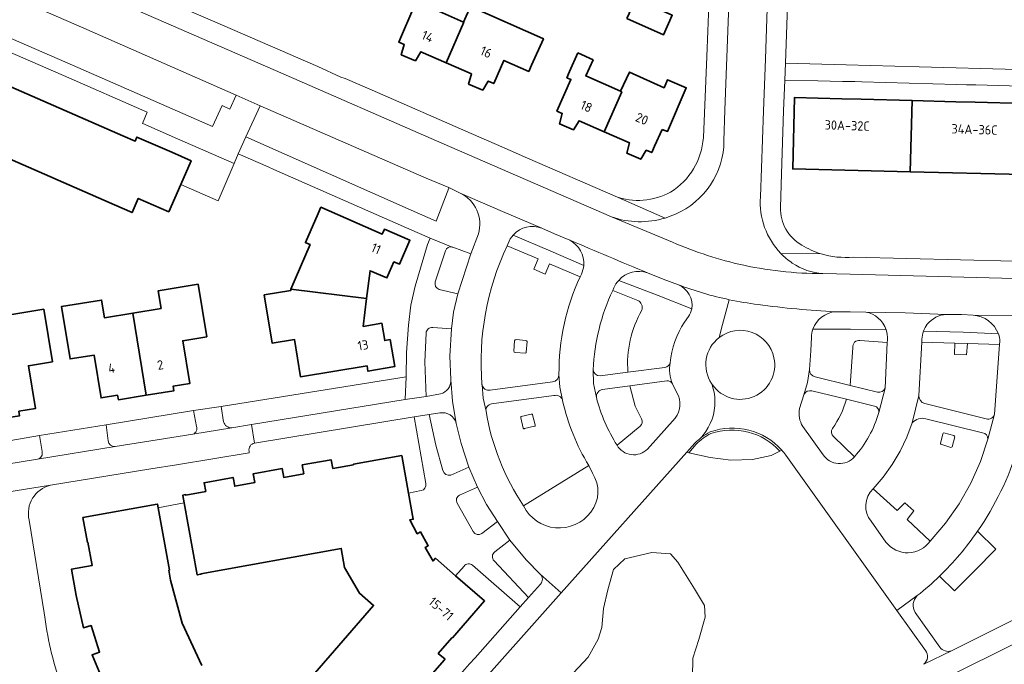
# Model space of a CAD drawing. Extents: x 152761 to 155748, y 459947 to 462743.
# Tile 105 of 256: x 154471 to 154614, y 460947 to 461040. Entities that reach past the tile are written whole.
import ezdxf
from ezdxf.enums import TextEntityAlignment as Align

# ---------------------------------------------------------------- set-up
doc = ezdxf.new("R2010")
doc.units = 0
doc.header["$LTSCALE"] = 0.75
for name, color, linetype, lineweight in [('B-RO-GR-BEPLANTING_CULTUUR_BOSPLANTSOEN-GV', 251, 'CONTINUOUS', 18), ('B-RO-GR-BEPLANTING_CULTUUR_HEESTERS-GV', 251, 'CONTINUOUS', 18), ('B-RO-GR-GROENVOORZIENING-GV', 251, 'CONTINUOUS', 18), ('B-RO-GR-HAAG-GV', 251, 'CONTINUOUS', 13), ('B-RO-GR-STRUIK-GV', 251, 'CONTINUOUS', 13), ('B-RO-IE-TERREINAFSCHEIDING_KUNSTMATIG_HEKWERK-G', 251, 'IE-TERREINAFSCHEIDING-KUNSTMATIG', 18), ('B-RO-IE-TERREINAFSCHEIDING_KUNSTMATIG_MUUR-G', 251, 'IE-TERREINAFSCHEIDING-KUNSTMATIG-DICHT', 18), ('B-RO-OG-BEBOUWING-GV', 6, 'CONTINUOUS', 35), ('B-RO-OG-BEBOUWING-T18', 1, 'CONTINUOUS', 18), ('B-RO-OG-TERREIN_CULTUURSCHEIDING-GV', 251, 'CONTINUOUS', 18), ('B-RO-VH-VERHARDING_ASFALT-GV', 251, 'CONTINUOUS', 18), ('B-RO-VH-VERHARDING_BETONSTRAATSTEEN-GV', 251, 'CONTINUOUS', 18), ('B-RO-VH-VERHARDING_TEGEL-GV', 251, 'CONTINUOUS', 18)]:
    doc.layers.add(name, color=color, linetype=linetype, lineweight=lineweight)
doc.styles.add('NLCS-ISO-M200-T18', font='NLCS-ISO.ttf', dxfattribs={"height": 0.36})
doc.linetypes.add('IE-TERREINAFSCHEIDING-KUNSTMATIG', pattern='A,4,[82,NLCS.SHX,S=0.75,R=90,X=0,Y=0],4,-2', length=10)
doc.linetypes.add('IE-TERREINAFSCHEIDING-KUNSTMATIG-DICHT', pattern='A,8,-1,[82,NLCS.SHX,S=0.75,R=90,X=0,Y=0],-1', length=10)

msp = doc.modelspace()

# ---------------------------------------------------------------- linework, layer by layer
at = {"layer": 'B-RO-GR-BEPLANTING_CULTUUR_BOSPLANTSOEN-GV', "flags": 128}
msp.add_lwpolyline([(154568.515, 460945.237), (154568.568, 460947.989), (154569.415, 460950.687), (154570.368, 460953.915), (154570.262, 460955.609), (154568.833, 460957.99), (154566.398, 460961.853), (154565.339, 460963.07), (154562.639, 460963.282), (154558.721, 460962.382), (154557.08, 460960.795), (154556.286, 460957.884), (154555.651, 460955.185), (154555.386, 460952.434), (154554.857, 460950.74), (154553.427, 460948.094), (154551.31, 460945.872)], dxfattribs=at)
at = {"layer": 'B-RO-GR-BEPLANTING_CULTUUR_HEESTERS-GV', "flags": 128}
for points in [[(154502.49, 461029.498), (154480.407, 461039.185), (154457.343, 461049.249), (154453.172, 461051.103), (154453.148, 461051.032), (154450.991, 461045.925), (154454.75, 461044.313), (154478.015, 461034.19), (154499.051, 461024.961), (154500.449, 461027.993), (154501.553, 461027.48)], [(154505.939, 461027.983), (154503.854, 461023.464), (154527.788, 461012.871), (154531.397, 461011.27), (154533.237, 461016.055), (154533.231, 461016.128), (154529.986, 461017.5)]]:
    msp.add_lwpolyline(points, close=True, dxfattribs=at)
for points in [[(154532.789, 461006.965), (154531.285, 461002.468)], [(154531.856, 461001.37), (154534.545, 461000.722), (154536.441, 461006.525), (154533.842, 461007.473)], [(154529.954, 460995.055), (154529.801, 460990.89), (154529.962, 460985.875), (154532.025, 460986.261)], [(154533.543, 460988.298), (154533.542, 460988.312), (154533.393, 460991.722), (154533.64, 460995.656), (154530.915, 460995.839)], [(154531.948, 460983.487), (154530.398, 460983.283), (154531.357, 460978.825), (154532.391, 460975.158)], [(154533.547, 460974.468), (154536.128, 460975.645), (154535.018, 460979.043), (154534.332, 460981.959)], [(154569.068, 460978.968), (154567.998, 460977.726), (154571.066, 460977.02), (154574.092, 460976.624), (154577.193, 460976.748), (154579.898, 460977.318), (154581.166, 460977.946)], [(154538.021, 460966.005), (154540.299, 460967.746), (154538.689, 460970.237), (154537.419, 460972.736), (154534.808, 460971.569)], [(154534.474, 460970.428), (154536.763, 460966.307)], [(154546.478, 460960.125), (154544.424, 460962.226), (154542.089, 460965.064), (154539.885, 460963.368)], [(154539.789, 460962.087), (154544.803, 460956.778)], [(154544.803, 460956.778), (154546.531, 460958.702)]]:
    msp.add_lwpolyline(points, dxfattribs=at)
at = {"layer": 'B-RO-GR-BEPLANTING_CULTUUR_HEESTERS-GV'}
for points in [[(154533.716, 461007.516, 0.4112578), (154532.789, 461006.965)], [(154533.842, 461007.473, 0.0403951), (154533.716, 461007.516)], [(154531.285, 461002.468, 0.4127262), (154531.856, 461001.37)], [(154530.915, 460995.839, 0.4223636), (154529.954, 460995.055)], [(154532.025, 460986.261, 0.3704131), (154533.543, 460988.298)], [(154534.332, 460981.959, 0.3957737), (154531.948, 460983.487)], [(154581.166, 460977.946, 0.2984168), (154571.183, 460980.515)], [(154571.183, 460980.515, 0.0732019), (154569.068, 460978.968)], [(154532.391, 460975.158, 0.3931197), (154533.547, 460974.468)], [(154534.808, 460971.569, 0.4660853), (154534.474, 460970.428)], [(154536.763, 460966.307, 0.4038242), (154538.021, 460966.005)], [(154539.885, 460963.368, 0.4465339), (154539.789, 460962.087)], [(154546.531, 460958.702, 0.4068721), (154546.478, 460960.125)]]:
    msp.add_lwpolyline(points, format="xyb", dxfattribs=at)
at = {"layer": 'B-RO-GR-GROENVOORZIENING-GV'}
for points in [[(154542.585, 461009.251, 0.0960509), (154541.832, 461008.035)], [(154552.43, 461003.574, 0.0938108), (154552.773, 461004.842)], [(154557.834, 461002.674, 0.0833051), (154557.131, 461001.586)], [(154560.598, 460999.774, -0.3893865), (154561.176, 460998.377)], [(154561.176, 460998.377, 0.1506495), (154559.175, 460989.37)], [(154567.947, 460997.43, 0.0910837), (154568.432, 460998.56)], [(154565.279, 460990.741, -0.1256347), (154567.365, 460996.625)], [(154585.946, 460995.618, 0.0792121), (154585.751, 460994.468)], [(154596.751, 460994.085, 0.1018097), (154596.537, 460995.539)], [(154601.95, 460995.323, 0.0852893), (154601.73, 460994.15)], [(154613.001, 460993.825, 0.0930141), (154612.8, 460994.931)], [(154542.987, 460994.113, 0.4042567), (154542.761, 460993.946)], [(154544.576, 460993.836, 0.300389), (154544.414, 460993.98)], [(154591.735, 460992.946, -0.4980664), (154592.751, 460993.998)], [(154542.681, 460992.414, 0.4295156), (154542.834, 460992.262)], [(154544.345, 460992.146, 0.3849774), (154544.464, 460992.31)], [(154564.539, 460990.055, 0.2678699), (154565.279, 460990.741)], [(154585.453, 460989.782, 0.4081168), (154586.268, 460988.732)], [(154565.637, 460987.701, 0.2486934), (154564.805, 460988.152)], [(154566.034, 460982.753, 0.3049953), (154566.276, 460986.399)], [(154585.78, 460986.668, 0.3607018), (154584.665, 460986.184)], [(154588.765, 460981.234, 0.0858057), (154590.811, 460985.473)], [(154584.015, 460984.135, 0.1962885), (154584.487, 460981.517)], [(154543.738, 460982.965, 0.6798454), (154543.691, 460982.787)], [(154545.373, 460983.199, 0.4144945), (154545.165, 460983.309)], [(154561.129, 460982.628, -0.3538609), (154560.927, 460981.577)], [(154544.016, 460981.296, 0.6881563), (154544.198, 460981.239)], [(154545.628, 460981.577, 0.5693498), (154545.743, 460981.769)], [(154571.087, 460980.741, 0.0461019), (154569.811, 460979.954)], [(154581.44, 460978.082, 0.3064576), (154571.087, 460980.741)], [(154571.183, 460980.515, -0.2984168), (154581.166, 460977.946)], [(154588.92, 460980.078, -0.3883852), (154588.765, 460981.234)], [(154604.909, 460980.597, 0.2651753), (154604.741, 460980.474)], [(154569.811, 460979.954, 0.0378479), (154568.855, 460979.114)], [(154569.068, 460978.968, -0.0732019), (154571.183, 460980.515)], [(154606.495, 460980.013, 0.306693), (154606.368, 460980.212)], [(154557.595, 460978.802, 0.4912365), (154561.998, 460978.253)], [(154604.411, 460979.057, 0.3966973), (154604.451, 460978.951)], [(154605.917, 460978.494, 0.2490031), (154606.118, 460978.594)], [(154587.43, 460977.433, 0.499993), (154591.948, 460977.144)], [(154553.818, 460969.134, 0.3216586), (154554.035, 460974.758)], [(154594.665, 460972.496, 0.3986839), (154594.382, 460967.793)], [(154544.065, 460970.013, 0.5591058), (154553.818, 460969.134)], [(154596.514, 460964.779, 0.5064752), (154602.923, 460964.935)]]:
    msp.add_lwpolyline(points, format="xyb", dxfattribs=at)
at = {"layer": 'B-RO-GR-GROENVOORZIENING-GV', "flags": 128}
for points in [[(154552.773, 461004.842), (154548.014, 461006.922), (154542.585, 461009.251)], [(154541.832, 461008.035), (154541.701, 461007.686), (154546.193, 461005.791), (154545.549, 461004.307), (154547.18, 461003.593), (154547.827, 461005.091), (154552.27, 461003.22), (154552.43, 461003.574)], [(154568.432, 460998.56), (154563.552, 461000.476), (154557.834, 461002.674)], [(154557.131, 461001.586), (154556.982, 461001.231), (154560.598, 460999.774)], [(154567.365, 460996.625), (154567.947, 460997.43)], [(154596.537, 460995.539), (154591.409, 460995.609), (154585.946, 460995.618)], [(154612.8, 460994.931), (154607.706, 460995.177), (154601.95, 460995.323)], [(154542.761, 460993.946), (154542.681, 460992.414)], [(154544.414, 460993.98), (154542.987, 460994.113)], [(154544.464, 460992.31), (154544.576, 460993.836)], [(154585.751, 460994.468), (154585.648, 460992.469), (154585.453, 460989.782)], [(154592.751, 460993.998), (154596.71, 460993.703), (154596.751, 460994.085)], [(154601.73, 460994.15), (154601.717, 460993.745), (154606.475, 460993.607)], [(154606.475, 460993.607), (154608.308, 460993.544), (154612.981, 460993.415), (154613.001, 460993.825)], [(154542.834, 460992.262), (154544.345, 460992.146)], [(154586.268, 460988.732), (154591.341, 460987.469), (154591.735, 460992.946)], [(154559.175, 460989.37), (154564.539, 460990.055)], [(154564.805, 460988.152), (154559.467, 460987.412), (154560.23, 460984.491), (154561.129, 460982.628)], [(154566.276, 460986.399), (154565.637, 460987.701)], [(154590.811, 460985.473), (154585.78, 460986.668)], [(154584.665, 460986.184), (154584.634, 460986.117), (154584.015, 460984.135)], [(154543.691, 460982.787), (154544.016, 460981.296)], [(154545.165, 460983.309), (154543.738, 460982.965)], [(154545.743, 460981.769), (154545.373, 460983.199)], [(154561.998, 460978.253), (154566.034, 460982.753)], [(154544.198, 460981.239), (154545.628, 460981.577)], [(154560.927, 460981.577), (154557.595, 460978.802)], [(154584.487, 460981.517), (154587.43, 460977.433)], [(154606.368, 460980.212), (154604.909, 460980.597)], [(154568.855, 460979.114), (154567.681, 460977.798), (154567.998, 460977.726), (154569.068, 460978.968)], [(154591.948, 460977.144), (154588.92, 460980.078)], [(154604.741, 460980.474), (154604.411, 460979.057)], [(154606.118, 460978.594), (154606.495, 460980.013)], [(154581.166, 460977.946), (154581.44, 460978.082)], [(154604.451, 460978.951), (154605.917, 460978.494)], [(154553.508, 460975.883), (154544.065, 460970.013)], [(154554.035, 460974.758), (154553.508, 460975.883)], [(154602.923, 460964.935), (154599.58, 460968.044), (154600.539, 460969.289), (154599.266, 460970.488), (154598.151, 460969.343), (154594.665, 460972.496)], [(154594.382, 460967.793), (154596.514, 460964.779)]]:
    msp.add_lwpolyline(points, dxfattribs=at)
msp.add_lwpolyline([(154608.308, 460993.544), (154606.475, 460993.607), (154606.466, 460991.972), (154608.19, 460991.904)], close=True, dxfattribs=at)
at = {"layer": 'B-RO-GR-HAAG-GV'}
for points in [[(154542.585, 461009.251, 0.0960509), (154541.832, 461008.035)], [(154552.43, 461003.574, 0.0938108), (154552.773, 461004.842)], [(154557.834, 461002.674, 0.0833051), (154557.131, 461001.586)], [(154560.598, 460999.774, -0.3893865), (154561.176, 460998.377)], [(154561.176, 460998.377, 0.1506495), (154559.175, 460989.37)], [(154567.947, 460997.43, 0.0910837), (154568.432, 460998.56)], [(154565.279, 460990.741, -0.1256347), (154567.365, 460996.625)], [(154585.946, 460995.618, 0.0792121), (154585.751, 460994.468)], [(154596.751, 460994.085, 0.1018097), (154596.537, 460995.539)], [(154601.95, 460995.323, 0.0852893), (154601.73, 460994.15)], [(154613.001, 460993.825, 0.0930141), (154612.8, 460994.931)], [(154591.735, 460992.946, -0.4980664), (154592.751, 460993.998)], [(154564.539, 460990.055, 0.2678699), (154565.279, 460990.741)], [(154585.453, 460989.782, 0.4081168), (154586.268, 460988.732)], [(154565.637, 460987.701, 0.2486934), (154564.805, 460988.152)], [(154566.034, 460982.753, 0.3049953), (154566.276, 460986.399)], [(154585.78, 460986.668, 0.3607018), (154584.665, 460986.184)], [(154588.765, 460981.234, 0.0858057), (154590.811, 460985.473)], [(154584.015, 460984.135, 0.1962885), (154584.487, 460981.517)], [(154561.129, 460982.628, -0.3538609), (154560.927, 460981.577)], [(154571.087, 460980.741, 0.0461019), (154569.811, 460979.954)], [(154581.44, 460978.082, 0.3064576), (154571.087, 460980.741)], [(154571.183, 460980.515, -0.2984168), (154581.166, 460977.946)], [(154588.92, 460980.078, -0.3883852), (154588.765, 460981.234)], [(154569.811, 460979.954, 0.0378479), (154568.855, 460979.114)], [(154569.068, 460978.968, -0.0732019), (154571.183, 460980.515)], [(154557.595, 460978.802, 0.4912365), (154561.998, 460978.253)], [(154587.43, 460977.433, 0.499993), (154591.948, 460977.144)], [(154553.818, 460969.134, 0.3216586), (154554.035, 460974.758)], [(154594.665, 460972.496, 0.3986839), (154594.382, 460967.793)], [(154544.065, 460970.013, 0.5591058), (154553.818, 460969.134)], [(154596.514, 460964.779, 0.5064752), (154602.923, 460964.935)]]:
    msp.add_lwpolyline(points, format="xyb", dxfattribs=at)
at = {"layer": 'B-RO-GR-HAAG-GV', "flags": 128}
for points in [[(154552.773, 461004.842), (154548.014, 461006.922), (154542.585, 461009.251)], [(154541.832, 461008.035), (154541.701, 461007.686), (154546.193, 461005.791), (154545.549, 461004.307), (154547.18, 461003.593), (154547.827, 461005.091), (154552.27, 461003.22), (154552.43, 461003.574)], [(154568.432, 460998.56), (154563.552, 461000.476), (154557.834, 461002.674)], [(154557.131, 461001.586), (154556.982, 461001.231), (154560.598, 460999.774)], [(154567.365, 460996.625), (154567.947, 460997.43)], [(154596.537, 460995.539), (154591.409, 460995.609), (154585.946, 460995.618)], [(154612.8, 460994.931), (154607.706, 460995.177), (154601.95, 460995.323)], [(154585.751, 460994.468), (154585.648, 460992.469), (154585.453, 460989.782)], [(154592.751, 460993.998), (154596.71, 460993.703), (154596.751, 460994.085)], [(154601.73, 460994.15), (154601.717, 460993.745), (154606.475, 460993.607)], [(154606.475, 460993.607), (154608.308, 460993.544), (154612.981, 460993.415), (154613.001, 460993.825)], [(154586.268, 460988.732), (154591.341, 460987.469), (154591.735, 460992.946)], [(154559.175, 460989.37), (154564.539, 460990.055)], [(154564.805, 460988.152), (154559.467, 460987.412), (154560.23, 460984.491), (154561.129, 460982.628)], [(154566.276, 460986.399), (154565.637, 460987.701)], [(154590.811, 460985.473), (154585.78, 460986.668)], [(154584.665, 460986.184), (154584.634, 460986.117), (154584.015, 460984.135)], [(154561.998, 460978.253), (154566.034, 460982.753)], [(154560.927, 460981.577), (154557.595, 460978.802)], [(154584.487, 460981.517), (154587.43, 460977.433)], [(154568.855, 460979.114), (154567.681, 460977.798), (154567.998, 460977.726), (154569.068, 460978.968)], [(154591.948, 460977.144), (154588.92, 460980.078)], [(154581.166, 460977.946), (154581.44, 460978.082)], [(154554.035, 460974.758), (154553.508, 460975.883), (154544.065, 460970.013)], [(154602.923, 460964.935), (154599.58, 460968.044), (154600.539, 460969.289), (154599.266, 460970.488), (154598.151, 460969.343), (154594.665, 460972.496)], [(154594.382, 460967.793), (154596.514, 460964.779)]]:
    msp.add_lwpolyline(points, dxfattribs=at)
at = {"layer": 'B-RO-GR-STRUIK-GV'}
for points in [[(154580.302, 460991.488, 0.5557335), (154572.375, 460994.407)], [(154572.375, 460994.407, 0.3916676), (154571.28, 460987.741)], [(154571.374, 460987.601, 0.8242648), (154580.302, 460991.488)]]:
    msp.add_lwpolyline(points, format="xyb", dxfattribs=at)
at = {"layer": 'B-RO-GR-STRUIK-GV', "flags": 128}
msp.add_lwpolyline([(154571.28, 460987.741), (154571.374, 460987.601)], dxfattribs=at)
at = {"layer": 'B-RO-IE-TERREINAFSCHEIDING_KUNSTMATIG_HEKWERK-G', "flags": 128}
for points in [[(154502.174, 461019.619), (154499.885, 461014.199)], [(154499.885, 461014.199), (154494.442, 461016.581)], [(154491.149, 460969.741), (154494.919, 460970.445)]]:
    msp.add_lwpolyline(points, dxfattribs=at)
at = {"layer": 'B-RO-IE-TERREINAFSCHEIDING_KUNSTMATIG_MUUR-G', "flags": 128}
for points in [[(154499.059, 461040.261), (154514.295, 461033.648)], [(154570.089, 461023.373), (154570.585, 461035.115)], [(154517.623, 461032.133), (154518.229, 461031.895)], [(154522.148, 461030.214), (154536.503, 461023.947)], [(154542.128, 461021.472), (154540.143, 461022.35)], [(154502.776, 461021), (154507.086, 461019.105)], [(154544.637, 461020.367), (154557.318, 461014.859)], [(154507.925, 461018.745), (154527.144, 461010.302), (154530.573, 461008.806)], [(154528.366, 461001.836), (154530.173, 461007.889)], [(154530.573, 461008.806), (154530.173, 461007.889)], [(154527.403, 460996.199), (154527.123, 460992.254), (154527.075, 460988.731)], [(154527.075, 460988.731), (154500.305, 460984.417)], [(154496.283, 460983.82), (154483.641, 460981.782)], [(154473.982, 460980.202), (154461.206, 460978.02)]]:
    msp.add_lwpolyline(points, dxfattribs=at)
at = {"layer": 'B-RO-IE-TERREINAFSCHEIDING_KUNSTMATIG_MUUR-G'}
for points in [[(154565.342, 461015.479, 0.2446613), (154570.089, 461023.373)], [(154557.318, 461014.859, 0.2173407), (154565.342, 461015.479)]]:
    msp.add_lwpolyline(points, format="xyb", dxfattribs=at)
at = {"layer": 'B-RO-OG-BEBOUWING-GV', "flags": 128}
for points in [[(154494.442, 461016.581), (154495.941, 461020.007), (154493.144, 461021.231), (154488.109, 461023.434), (154487.842, 461022.827), (154486.04, 461023.618), (154427.363, 461049.351), (154423.477, 461040.47), (154437.387, 461034.384), (154435.958, 461031.194), (154438.781, 461029.938), (154441.655, 461028.66), (154442.525, 461028.273), (154443.927, 461031.523), (154484.859, 461013.615), (154487.398, 461012.504), (154488.3, 461014.565), (154492.714, 461012.632)], [(154526.39, 461038.095), (154525.994, 461037.177), (154526.787, 461036.832), (154526.374, 461035.369), (154528.403, 461034.486), (154529.203, 461035.782), (154532.87, 461034.189), (154535.421, 461040.06), (154535.377, 461040.08), (154530.618, 461042.192), (154531.626, 461044.462), (154528.829, 461045.704), (154527.151, 461041.929), (154527.763, 461041.657), (154527.901, 461041.596)], [(154559.024, 461040.613), (154564.33, 461038.256), (154565.58, 461041.073), (154560.306, 461043.453)], [(154535.421, 461040.06), (154532.87, 461034.189), (154536.537, 461032.596), (154536.12, 461031.117), (154538.149, 461030.234), (154538.956, 461031.541), (154539.759, 461031.191), (154541.219, 461034.539), (154544.829, 461032.933), (154545.235, 461033.847), (154546.936, 461037.672), (154546.852, 461037.709), (154536.385, 461042.351), (154535.377, 461040.08)], [(154551.918, 461035.632), (154550.739, 461032.948), (154550.337, 461032.032), (154550.912, 461031.78), (154548.905, 461027.211), (154549.673, 461026.874), (154549.246, 461025.362), (154551.276, 461024.479), (154552.097, 461025.81), (154555.754, 461024.204), (154558.291, 461029.982), (154558.103, 461030.065), (154553.057, 461032.299), (154554.13, 461034.601)], [(154564.112, 461024.555), (154564.914, 461024.255), (154567.618, 461030.579), (154564.915, 461031.741), (154564.401, 461030.579), (154559.402, 461032.85), (154558.103, 461030.065), (154558.291, 461029.982), (154555.754, 461024.204), (154559.412, 461022.598), (154558.992, 461021.11), (154561.021, 461020.227), (154561.829, 461021.536), (154562.632, 461021.184), (154563.034, 461022.099)], [(154592.928, 461028.906), (154590.13, 461028.976), (154583.283, 461029.15), (154583.022, 461018.837), (154600.016, 461018.407), (154600.337, 461028.718)], [(154606.658, 461028.558), (154600.337, 461028.718), (154600.016, 461018.407), (154616.368, 461017.994), (154616.629, 461028.306), (154609.456, 461028.488)], [(154510.358, 461001.4), (154521.353, 461000.04), (154521.852, 461004.076), (154524.297, 461003.032), (154525.312, 461005.354), (154526.093, 461005.013), (154527.61, 461008.485), (154523.924, 461010.089), (154523.615, 461009.382), (154514.732, 461013.265), (154514.331, 461012.349), (154512.5, 461008.161), (154512.563, 461008.134), (154513.168, 461007.869)], [(154487.502, 460997.945), (154489.436, 460986.055), (154493.452, 460986.708), (154493.346, 460987.362), (154495.742, 460987.748), (154494.732, 460993.948), (154498.209, 460994.515), (154496.965, 461002.12), (154491.179, 461001.171), (154491.601, 460998.628)], [(154521.353, 461000.04), (154510.358, 461001.4), (154510.388, 461001.219), (154506.543, 461000.583), (154507.677, 460993.61), (154510.904, 460994.124), (154511.793, 460988.707), (154521.422, 460990.296), (154521.548, 460989.531), (154525.413, 460990.203), (154524.749, 460994.099), (154523.984, 460993.972), (154523.569, 460996.466), (154520.855, 460996.013)], [(154487.502, 460997.945), (154483.406, 460997.263), (154482.987, 460999.829), (154477.202, 460998.904), (154478.423, 460991.302), (154481.914, 460991.866), (154482.918, 460985.669), (154485.312, 460986.055), (154485.419, 460985.402), (154489.436, 460986.055)], [(154465.145, 460994.342), (154467.106, 460982.427), (154471.123, 460983.088), (154471.016, 460983.735), (154473.404, 460984.126), (154472.39, 460990.322), (154475.877, 460990.894), (154474.629, 460998.512), (154468.853, 460997.547), (154469.268, 460995.011)]]:
    msp.add_lwpolyline(points, close=True, dxfattribs=at)
for points in [[(154529.894, 460944.592), (154532.625, 460947.731), (154532.698, 460947.815), (154531.724, 460948.66), (154533.69, 460950.932), (154533.715, 460950.961), (154533.766, 460950.915), (154538.43, 460956.275), (154534.226, 460959.92), (154531.319, 460962.44), (154530.978, 460962.046), (154530.972, 460962.039), (154529.839, 460964.005), (154530.283, 460964.256), (154529.134, 460966.253), (154528.691, 460966.001), (154527.582, 460967.987), (154528.104, 460968.081), (154527.417, 460971.884), (154526.436, 460977.316), (154519.437, 460976.054), (154519.451, 460975.986), (154516.447, 460975.446), (154516.217, 460976.717), (154512.022, 460975.952), (154512.251, 460974.684), (154509.356, 460974.157), (154509.129, 460975.429), (154504.932, 460974.679), (154505.158, 460973.407), (154502.263, 460972.88), (154502.033, 460974.148), (154497.826, 460973.388), (154498.056, 460972.117), (154495.165, 460971.583), (154495.151, 460971.651), (154494.729, 460971.577), (154494.735, 460971.546), (154494.934, 460970.448), (154496.829, 460960.022), (154497.357, 460960.12), (154497.347, 460960.185), (154517.669, 460963.873), (154518.151, 460961.125), (154520.298, 460957.383), (154522.362, 460955.6), (154508.841, 460940.001)], [(154497.502, 460946.894), (154494.661, 460953.021), (154492.977, 460959.271), (154492.73, 460960.716), (154492.795, 460960.726), (154491.17, 460969.745), (154491.072, 460970.291), (154491.047, 460970.287), (154480.289, 460968.328), (154480.936, 460964.742), (154481.004, 460964.756), (154481.619, 460961.39), (154478.624, 460960.844), (154479.333, 460957.051), (154480.354, 460952.375), (154481.47, 460952.68), (154482.696, 460948.844), (154481.62, 460948.45), (154483.567, 460943.817)]]:
    msp.add_lwpolyline(points, dxfattribs=at)
at = {"layer": 'B-RO-OG-TERREIN_CULTUURSCHEIDING-GV', "flags": 128}
for points in [[(154504.684, 460981.792), (154526.951, 460985.419), (154527.075, 460988.731), (154500.305, 460984.417), (154500.652, 460982.219)], [(154496.714, 460981.528), (154496.283, 460983.82), (154483.641, 460981.782), (154483.931, 460979.453)], [(154501.825, 460981.352), (154504.684, 460981.792)], [(154474.376, 460977.905), (154473.982, 460980.202), (154461.206, 460978.02)], [(154484.954, 460978.628), (154496.219, 460980.402)], [(154581.44, 460978.082), (154581.166, 460977.946), (154579.898, 460977.318), (154577.193, 460976.748), (154574.092, 460976.624), (154571.066, 460977.02), (154567.998, 460977.726), (154567.681, 460977.798), (154549.494, 460957.417), (154507.289, 460909.946)], [(154462.695, 460974.996), (154473.736, 460976.792)], [(154602.262, 460949.106), (154598.118, 460954.89), (154582.011, 460977.371)], [(154606.221, 460949.11), (154646.138, 460969.154)], [(154609.787, 460966.361), (154612.43, 460963.753), (154609.322, 460960.605), (154606.458, 460957.704), (154604.279, 460959.854)], [(154551.31, 460945.872), (154553.427, 460948.094), (154554.857, 460950.74), (154555.386, 460952.434), (154555.651, 460955.185), (154556.286, 460957.884), (154557.08, 460960.795), (154558.721, 460962.382), (154562.639, 460963.282), (154565.339, 460963.07), (154566.398, 460961.853), (154568.833, 460957.99), (154570.262, 460955.609), (154570.368, 460953.915), (154569.415, 460950.687), (154568.568, 460947.989), (154568.515, 460945.237)], [(154600.731, 460954.598), (154604.328, 460949.577)]]:
    msp.add_lwpolyline(points, dxfattribs=at)
at = {"layer": 'B-RO-OG-TERREIN_CULTUURSCHEIDING-GV'}
for points in [[(154500.652, 460982.219, 0.3843425), (154501.825, 460981.352)], [(154496.219, 460980.402, 0.4164608), (154496.714, 460981.528)], [(154483.931, 460979.453, 0.4058237), (154484.954, 460978.628)], [(154473.736, 460976.792, 0.421793), (154474.376, 460977.905)], [(154582.011, 460977.371, 0.0234619), (154581.44, 460978.082)], [(154615.605, 460978.379, -0.0770418), (154609.787, 460966.361)], [(154604.279, 460959.854, -0.0244843), (154601.062, 460957.025)], [(154601.062, 460957.025, 0.3431886), (154600.731, 460954.598)], [(154604.328, 460949.577, 0.3252017), (154606.001, 460949.021)], [(154602.004, 460947.082, 0.3933137), (154602.262, 460949.106)], [(154606.001, 460949.021, 0.0414766), (154606.221, 460949.11)]]:
    msp.add_lwpolyline(points, format="xyb", dxfattribs=at)
at = {"layer": 'B-RO-OG-TERREIN_CULTUURSCHEIDING-GV', "flags": 128}
msp.add_lwpolyline([(154605.554, 460945.339), (154608.489, 460934.172), (154610.982, 460922.092), (154612.363, 460916.501), (154624.963, 460937.003), (154639.092, 460955.62), (154643.766, 460964.348)], close=True, dxfattribs=at)
at = {"layer": 'B-RO-VH-VERHARDING_ASFALT-GV', "flags": 128}
for points in [[(154581.248, 461013.232), (154581.388, 461018.094), (154581.701, 461027.239), (154581.872, 461031.696), (154581.97, 461034.155), (154582.769, 461056.379), (154583.064, 461072.353), (154582.903, 461074.732), (154580.378, 461074.847), (154579.38, 461077.068)], [(154574.593, 461063.829), (154574.378, 461058.049), (154573.222, 461027.331), (154573.079, 461022.888)], [(154573.079, 461022.888), (154573.222, 461027.331), (154574.378, 461058.049), (154574.593, 461063.829)], [(154580.099, 461063.705), (154579.834, 461056.614), (154579.117, 461036.239), (154579.079, 461034.73), (154578.79, 461027.252), (154578.343, 461014.764)], [(154578.343, 461014.764), (154578.79, 461027.252), (154579.079, 461034.73), (154579.117, 461036.239), (154579.834, 461056.614), (154580.099, 461063.705)], [(154571.661, 461062.422), (154571.555, 461058.264), (154570.943, 461043.833), (154570.729, 461038.794), (154570.585, 461035.115), (154570.089, 461023.373)], [(154564.557, 461011.714), (154557.318, 461014.859), (154544.637, 461020.367), (154542.128, 461021.472), (154540.143, 461022.35), (154536.503, 461023.947), (154522.148, 461030.214), (154518.229, 461031.895), (154517.623, 461032.133), (154514.295, 461033.648), (154499.059, 461040.261), (154496.331, 461041.437), (154493.601, 461042.63), (154490.751, 461043.853), (154476.627, 461050.052), (154473.356, 461051.497), (154471.383, 461052.38), (154468.516, 461053.553), (154460.111, 461057.243), (154456.47, 461058.798)], [(154454.829, 461056.351), (154459.131, 461054.466), (154482.715, 461044.187), (154508.169, 461033.054), (154532.217, 461022.561), (154556.788, 461011.874)], [(154565.023, 461008.466), (154556.788, 461011.874), (154532.217, 461022.561), (154508.169, 461033.054), (154482.715, 461044.187), (154459.131, 461054.466), (154454.829, 461056.351)], [(154453.172, 461051.103), (154457.343, 461049.249), (154480.407, 461039.185), (154502.49, 461029.498), (154505.939, 461027.983), (154529.986, 461017.5), (154533.231, 461016.128), (154534.871, 461015.335), (154541.04, 461012.67), (154546.718, 461010.233), (154548.568, 461009.44), (154550.745, 461008.52)], [(154557.318, 461014.859), (154564.557, 461011.714)], [(154556.788, 461011.874), (154565.023, 461008.466)], [(154552.27, 461003.22), (154547.827, 461005.091), (154547.18, 461003.593), (154545.549, 461004.307), (154546.193, 461005.791), (154541.701, 461007.686)], [(154581.316, 461006.589), (154587.132, 461006.527)], [(154587.132, 461006.527), (154581.316, 461006.589)], [(154630.235, 461005.022), (154615.096, 461005.462), (154591.777, 461006.057)], [(154562.027, 461003.756), (154564.282, 461002.849), (154566.47, 461002.045)], [(154630.357, 461002.541), (154615.12, 461002.94), (154591.365, 461003.559), (154587.393, 461003.662)], [(154587.393, 461003.662), (154591.365, 461003.559), (154615.12, 461002.94), (154630.357, 461002.541)], [(154560.598, 460999.774), (154556.982, 461001.231)], [(154589.225, 460998.14), (154591.337, 460998.124), (154593.589, 460998.093), (154599.289, 460997.971), (154605.243, 460997.763), (154607.45, 460997.725), (154609.126, 460997.648), (154615.099, 460997.558), (154619.566, 460997.45), (154631.19, 460997.156)], [(154542.681, 460992.414), (154542.761, 460993.946)], [(154542.987, 460994.113), (154544.414, 460993.98)], [(154544.576, 460993.836), (154544.464, 460992.31)], [(154596.398, 460987.063), (154596.71, 460993.703), (154592.751, 460993.998)], [(154612.239, 460983.299), (154612.981, 460993.415), (154608.308, 460993.544), (154608.19, 460991.904), (154606.466, 460991.972), (154606.475, 460993.607), (154601.717, 460993.745), (154601.296, 460985.988)], [(154544.345, 460992.146), (154542.834, 460992.262)], [(154591.735, 460992.946), (154591.341, 460987.469), (154595.287, 460986.501)], [(154554.146, 460989.75), (154554.208, 460987.744), (154554.602, 460985.712)], [(154564.539, 460990.055), (154559.175, 460989.37), (154555.141, 460988.856)], [(154555.141, 460988.856), (154559.175, 460989.37)], [(154539.212, 460986.8), (154548.274, 460987.987)], [(154548.274, 460987.987), (154539.212, 460986.8)], [(154549.195, 460989.041), (154549.194, 460989.054)], [(154549.709, 460985.336), (154549.323, 460987.227), (154549.195, 460989.041)], [(154555.476, 460986.898), (154559.467, 460987.412), (154564.805, 460988.152)], [(154538.044, 460987.627), (154538.044, 460987.619), (154538.054, 460987.561), (154538.054, 460987.554)], [(154538.054, 460987.554), (154538.236, 460985.609), (154538.636, 460983.73)], [(154561.129, 460982.628), (154560.23, 460984.491), (154559.467, 460987.412), (154555.476, 460986.898)], [(154548.473, 460985.992), (154539.443, 460984.783)], [(154539.443, 460984.783), (154548.473, 460985.992)], [(154549.723, 460985.265), (154549.709, 460985.336)], [(154594.846, 460984.482), (154590.811, 460985.473)], [(154602.137, 460984.843), (154611.045, 460982.613)], [(154544.016, 460981.296), (154543.691, 460982.787)], [(154543.738, 460982.965), (154545.165, 460983.309)], [(154545.373, 460983.199), (154545.743, 460981.769)], [(154600.328, 460982.074), (154599.545, 460979.97), (154598.581, 460977.948), (154597.443, 460976.015), (154596.132, 460974.193), (154594.665, 460972.496), (154598.151, 460969.343), (154599.266, 460970.488), (154600.539, 460969.289), (154599.58, 460968.044), (154602.923, 460964.935), (154605.145, 460967.539), (154607.105, 460970.344), (154608.794, 460973.321), (154610.185, 460976.45), (154611.277, 460979.694)], [(154610.514, 460980.583), (154602.295, 460982.649)], [(154545.628, 460981.577), (154544.198, 460981.239)], [(154557.595, 460978.802), (154560.927, 460981.577)], [(154604.909, 460980.597), (154606.368, 460980.212)], [(154588.92, 460980.078), (154591.948, 460977.144)], [(154604.411, 460979.057), (154604.741, 460980.474)], [(154606.495, 460980.013), (154606.118, 460978.594)], [(154605.917, 460978.494), (154604.451, 460978.951)], [(154544.065, 460970.013), (154553.508, 460975.883)]]:
    msp.add_lwpolyline(points, dxfattribs=at)
at = {"layer": 'B-RO-VH-VERHARDING_ASFALT-GV'}
for points in [[(154570.089, 461023.373, -0.2446613), (154565.342, 461015.479)], [(154573.079, 461022.888, -0.295681), (154566.046, 461012.264)], [(154566.046, 461012.264, 0.295681), (154573.079, 461022.888)], [(154565.342, 461015.479, -0.2173407), (154557.318, 461014.859)], [(154578.343, 461014.764, 0.2115069), (154581.316, 461006.589)], [(154581.316, 461006.589, -0.2115069), (154578.343, 461014.764)], [(154566.046, 461012.264, -0.0308951), (154564.557, 461011.714)], [(154564.557, 461011.714, 0.0308951), (154566.046, 461012.264)], [(154584.333, 461007.785, -0.2763475), (154581.248, 461013.232)], [(154556.788, 461011.874, 0.157034), (154564.557, 461011.714)], [(154564.557, 461011.714, -0.157034), (154556.788, 461011.874)], [(154541.701, 461007.686, 0.1315694), (154538.044, 460987.627)], [(154550.745, 461008.52, 0.0016081), (154562.027, 461003.756)], [(154575.221, 461005.035, -0.0469951), (154565.023, 461008.466)], [(154565.023, 461008.466, 0.0469951), (154575.221, 461005.035)], [(154587.132, 461006.527, -0.0634604), (154584.333, 461007.785)], [(154582.95, 461005.199, -0.0496535), (154581.316, 461006.589)], [(154581.316, 461006.589, 0.0496535), (154582.95, 461005.199)], [(154591.777, 461006.057, -0.0973362), (154587.132, 461006.527)], [(154587.393, 461003.662, -0.055625), (154575.221, 461005.035)], [(154575.221, 461005.035, 0.055625), (154587.393, 461003.662)], [(154587.393, 461003.662, -0.1338606), (154582.95, 461005.199)], [(154582.95, 461005.199, 0.1338606), (154587.393, 461003.662)], [(154549.194, 460989.054, -0.1122222), (154552.27, 461003.22)], [(154566.47, 461002.045, 0.0387988), (154573.844, 460999.889)], [(154556.982, 461001.231, 0.1000977), (154554.146, 460989.75)], [(154561.176, 460998.377, 0.3893865), (154560.598, 460999.774)], [(154573.844, 460999.889, 0.0210388), (154578.022, 460999.195)], [(154578.022, 460999.195, 0.02277), (154589.225, 460998.14)], [(154559.175, 460989.37, -0.1506495), (154561.176, 460998.377)], [(154542.761, 460993.946, -0.4042567), (154542.987, 460994.113)], [(154544.414, 460993.98, -0.300389), (154544.576, 460993.836)], [(154592.751, 460993.998, 0.4980664), (154591.735, 460992.946)], [(154542.834, 460992.262, -0.4295156), (154542.681, 460992.414)], [(154544.464, 460992.31, -0.3849774), (154544.345, 460992.146)], [(154565.279, 460990.741, -0.2678699), (154564.539, 460990.055)], [(154565.637, 460987.701, -0.1585235), (154565.279, 460990.741)], [(154554.146, 460989.75, 0.4018117), (154555.141, 460988.856)], [(154555.141, 460988.856, -0.4018117), (154554.146, 460989.75)], [(154548.274, 460987.987, 0.4126622), (154549.195, 460989.041)], [(154549.195, 460989.041, -0.4126622), (154548.274, 460987.987)], [(154564.805, 460988.152, -0.2486934), (154565.637, 460987.701)], [(154538.054, 460987.554, 0.426734), (154539.212, 460986.8)], [(154539.212, 460986.8, -0.426734), (154538.054, 460987.554)], [(154555.476, 460986.898, 0.3776819), (154554.602, 460985.712)], [(154554.602, 460985.712, -0.3776819), (154555.476, 460986.898)], [(154595.287, 460986.501, 0.3832599), (154596.398, 460987.063)], [(154549.709, 460985.336, 0.425844), (154548.473, 460985.992)], [(154548.473, 460985.992, -0.425844), (154549.709, 460985.336)], [(154553.508, 460975.883, -0.0834619), (154549.723, 460985.265)], [(154554.602, 460985.712, 0.0736366), (154557.595, 460978.802)], [(154590.811, 460985.473, -0.0858057), (154588.765, 460981.234)], [(154601.296, 460985.988, 0.3574513), (154602.137, 460984.843)], [(154539.443, 460984.783, 0.4322346), (154538.636, 460983.73)], [(154538.636, 460983.73, -0.4322346), (154539.443, 460984.783)], [(154538.636, 460983.73, 0.1067812), (154544.065, 460970.013)], [(154591.948, 460977.144, 0.1147776), (154595.486, 460983.556)], [(154595.486, 460983.556, 0.3893692), (154594.846, 460984.482)], [(154543.691, 460982.787, -0.6798454), (154543.738, 460982.965)], [(154545.165, 460983.309, -0.4144945), (154545.373, 460983.199)], [(154560.927, 460981.577, 0.3538609), (154561.129, 460982.628)], [(154602.295, 460982.649, 0.2689869), (154600.328, 460982.074)], [(154611.045, 460982.613, 0.4157826), (154612.239, 460983.299)], [(154544.198, 460981.239, -0.6881563), (154544.016, 460981.296)], [(154545.743, 460981.769, -0.5693498), (154545.628, 460981.577)], [(154588.765, 460981.234, 0.3883852), (154588.92, 460980.078)], [(154604.741, 460980.474, -0.2651753), (154604.909, 460980.597)], [(154611.277, 460979.694, 0.4104249), (154610.514, 460980.583)], [(154606.368, 460980.212, -0.306693), (154606.495, 460980.013)], [(154604.451, 460978.951, -0.3966973), (154604.411, 460979.057)], [(154606.118, 460978.594, -0.2490031), (154605.917, 460978.494)]]:
    msp.add_lwpolyline(points, format="xyb", dxfattribs=at)
at = {"layer": 'B-RO-VH-VERHARDING_BETONSTRAATSTEEN-GV', "flags": 128}
for points in [[(154546.718, 461010.233), (154541.04, 461012.67), (154534.871, 461015.335)], [(154537.521, 461009.4), (154536.441, 461006.525), (154534.545, 461000.722), (154533.94, 460998.077), (154533.64, 460995.656), (154533.393, 460991.722), (154533.542, 460988.312), (154533.543, 460988.298), (154533.769, 460985.167), (154534.332, 460981.959), (154535.018, 460979.043), (154536.128, 460975.645), (154537.419, 460972.736), (154538.689, 460970.237), (154540.299, 460967.746), (154542.089, 460965.064), (154544.424, 460962.226), (154546.478, 460960.125), (154549.494, 460957.417), (154567.681, 460977.798), (154568.855, 460979.114)], [(154542.585, 461009.251), (154548.014, 461006.922), (154552.773, 461004.842)], [(154550.745, 461008.52), (154548.568, 461009.44), (154546.718, 461010.233)], [(154541.701, 461007.686), (154541.832, 461008.035)], [(154552.43, 461003.574), (154552.27, 461003.22)], [(154566.47, 461002.045), (154564.282, 461002.849), (154562.027, 461003.756)], [(154557.834, 461002.674), (154563.552, 461000.476), (154568.432, 460998.56)], [(154556.982, 461001.231), (154557.131, 461001.586)], [(154573.844, 460999.889), (154572.883, 460996.299), (154572.375, 460994.407)], [(154572.375, 460994.407), (154572.883, 460996.299), (154573.844, 460999.889)], [(154593.589, 460998.093), (154591.337, 460998.124), (154589.225, 460998.14)], [(154605.243, 460997.763), (154599.289, 460997.971), (154593.589, 460998.093)], [(154609.126, 460997.648), (154607.45, 460997.725), (154605.243, 460997.763)], [(154619.574, 460997.337), (154619.566, 460997.45), (154615.099, 460997.558), (154609.126, 460997.648)], [(154567.947, 460997.43), (154567.365, 460996.625)], [(154585.946, 460995.618), (154591.409, 460995.609), (154596.537, 460995.539)], [(154601.95, 460995.323), (154607.706, 460995.177), (154612.8, 460994.931)], [(154584.015, 460984.135), (154584.634, 460986.117), (154585.177, 460987.901), (154585.453, 460989.782), (154585.648, 460992.469), (154585.751, 460994.468)], [(154594.665, 460972.496), (154596.132, 460974.193), (154597.443, 460976.015), (154598.581, 460977.948), (154599.545, 460979.97), (154600.328, 460982.074), (154601.296, 460985.988), (154601.717, 460993.745), (154601.73, 460994.15)], [(154596.751, 460994.085), (154596.71, 460993.703), (154596.398, 460987.063), (154595.486, 460983.556)], [(154613.001, 460993.825), (154612.981, 460993.415), (154612.239, 460983.299), (154611.277, 460979.694), (154610.185, 460976.45), (154608.794, 460973.321), (154607.105, 460970.344), (154605.145, 460967.539), (154602.923, 460964.935)], [(154554.602, 460985.712), (154554.208, 460987.744), (154554.146, 460989.75)], [(154549.194, 460989.054), (154549.195, 460989.041), (154549.323, 460987.227), (154549.709, 460985.336), (154549.723, 460985.265)], [(154565.637, 460987.701), (154566.276, 460986.399)], [(154569.811, 460979.954), (154570.056, 460980.281), (154570.452, 460980.81), (154570.803, 460981.37), (154571.101, 460981.961), (154571.35, 460982.57), (154571.536, 460983.206), (154571.67, 460983.85), (154571.75, 460984.504), (154571.772, 460985.166), (154571.732, 460985.819), (154571.638, 460986.473), (154571.487, 460987.117), (154571.374, 460987.601), (154571.28, 460987.741)], [(154538.054, 460987.554), (154538.054, 460987.561), (154538.044, 460987.619), (154538.044, 460987.627)], [(154538.636, 460983.73), (154538.236, 460985.609), (154538.054, 460987.554)], [(154571.374, 460987.601), (154571.487, 460987.117), (154571.638, 460986.473), (154571.732, 460985.819), (154571.772, 460985.166), (154571.75, 460984.504), (154571.67, 460983.85), (154571.536, 460983.206), (154571.35, 460982.57), (154571.101, 460981.961), (154570.803, 460981.37), (154570.452, 460980.81), (154570.056, 460980.281), (154569.811, 460979.954)], [(154500.652, 460982.219), (154500.305, 460984.417), (154496.283, 460983.82)], [(154496.283, 460983.82), (154496.714, 460981.528)], [(154566.034, 460982.753), (154561.998, 460978.253)], [(154505.138, 460979.117), (154504.684, 460981.792), (154501.825, 460981.352), (154496.219, 460980.402), (154484.954, 460978.628), (154473.736, 460976.792), (154462.695, 460974.996), (154451.245, 460973.092), (154440.353, 460971.35), (154434.544, 460970.392), (154434.51, 460970.386), (154423.273, 460968.546), (154417.482, 460967.642), (154417.432, 460967.634), (154415.376, 460967.261), (154409.55, 460966.33), (154409.526, 460966.326), (154401.594, 460965.063)], [(154483.931, 460979.453), (154483.641, 460981.782), (154473.982, 460980.202)], [(154496.219, 460980.402), (154501.825, 460981.352)], [(154587.43, 460977.433), (154584.487, 460981.517)], [(154473.982, 460980.202), (154474.376, 460977.905)], [(154473.736, 460976.792), (154484.954, 460978.628)], [(154490.093, 460975.396), (154493.847, 460975.977), (154504.354, 460977.72), (154504.33, 460977.935)], [(154582.011, 460977.371), (154598.118, 460954.89), (154601.062, 460957.025)], [(154461.976, 460970.851), (154461.987, 460970.852), (154475.581, 460973.01), (154490.093, 460975.396)], [(154553.508, 460975.883), (154554.035, 460974.758)], [(154475.581, 460973.01), (154461.987, 460970.852)], [(154474.679, 460954.55), (154472.502, 460967.957)], [(154596.514, 460964.779), (154594.382, 460967.793)]]:
    msp.add_lwpolyline(points, dxfattribs=at)
at = {"layer": 'B-RO-VH-VERHARDING_BETONSTRAATSTEEN-GV'}
for points in [[(154534.871, 461015.335, -0.3747247), (154537.521, 461009.4)], [(154546.718, 461010.233, 0.3212873), (154542.585, 461009.251)], [(154542.585, 461009.251, -0.3212873), (154546.718, 461010.233)], [(154541.832, 461008.035, -0.0960509), (154542.585, 461009.251)], [(154538.044, 460987.627, -0.1315694), (154541.701, 461007.686)], [(154552.773, 461004.842, 0.2934657), (154550.745, 461008.52)], [(154562.027, 461003.756, -0.0016081), (154550.745, 461008.52)], [(154550.745, 461008.52, -0.2934657), (154552.773, 461004.842)], [(154552.773, 461004.842, -0.0938108), (154552.43, 461003.574)], [(154557.834, 461002.674, -0.3048637), (154562.027, 461003.756)], [(154562.027, 461003.756, 0.3048637), (154557.834, 461002.674)], [(154552.27, 461003.22, 0.1122222), (154549.194, 460989.054)], [(154557.131, 461001.586, -0.0833051), (154557.834, 461002.674)], [(154573.844, 460999.889, -0.0387988), (154566.47, 461002.045)], [(154566.47, 461002.045, -0.3375604), (154568.432, 460998.56)], [(154568.432, 460998.56, 0.3375604), (154566.47, 461002.045)], [(154554.146, 460989.75, -0.1000977), (154556.982, 461001.231)], [(154578.022, 460999.195, -0.0210388), (154573.844, 460999.889)], [(154589.225, 460998.14, -0.02277), (154578.022, 460999.195)], [(154568.432, 460998.56, -0.0910837), (154567.947, 460997.43)], [(154585.946, 460995.618, -0.2976992), (154589.225, 460998.14)], [(154589.225, 460998.14, 0.2976992), (154585.946, 460995.618)], [(154593.589, 460998.093, -0.2755289), (154596.537, 460995.539)], [(154596.537, 460995.539, 0.2755289), (154593.589, 460998.093)], [(154602.511, 460996.319, -0.2145356), (154605.243, 460997.763)], [(154605.243, 460997.763, 0.2145356), (154602.511, 460996.319)], [(154609.126, 460997.648, -0.2971055), (154612.8, 460994.931)], [(154612.8, 460994.931, 0.2971055), (154609.126, 460997.648)], [(154567.365, 460996.625, 0.1256347), (154565.279, 460990.741)], [(154601.95, 460995.323, -0.0806284), (154602.511, 460996.319)], [(154602.511, 460996.319, 0.0806284), (154601.95, 460995.323)], [(154572.375, 460994.407, -0.5557335), (154580.302, 460991.488)], [(154585.751, 460994.468, -0.0792121), (154585.946, 460995.618)], [(154596.537, 460995.539, -0.1018097), (154596.751, 460994.085)], [(154601.73, 460994.15, -0.0852893), (154601.95, 460995.323)], [(154612.8, 460994.931, -0.0930141), (154613.001, 460993.825)], [(154571.28, 460987.741, -0.3916676), (154572.375, 460994.407)], [(154565.279, 460990.741, 0.1585235), (154565.637, 460987.701)], [(154580.302, 460991.488, -0.8242648), (154571.374, 460987.601)], [(154566.276, 460986.399, -0.3049953), (154566.034, 460982.753)], [(154549.723, 460985.265, 0.0834619), (154553.508, 460975.883)], [(154557.595, 460978.802, -0.0736366), (154554.602, 460985.712)], [(154544.065, 460970.013, -0.1067812), (154538.636, 460983.73)], [(154584.487, 460981.517, -0.1962885), (154584.015, 460984.135)], [(154595.486, 460983.556, -0.1147776), (154591.948, 460977.144)], [(154501.825, 460981.352, -0.3843425), (154500.652, 460982.219)], [(154496.714, 460981.528, -0.4164608), (154496.219, 460980.402)], [(154569.811, 460979.954, -0.0461019), (154571.087, 460980.741)], [(154571.087, 460980.741, -0.3064576), (154581.44, 460978.082)], [(154484.954, 460978.628, -0.4058237), (154483.931, 460979.453)], [(154504.33, 460977.935, -0.4250348), (154505.138, 460979.117)], [(154568.855, 460979.114, -0.0378479), (154569.811, 460979.954)], [(154474.376, 460977.905, -0.421793), (154473.736, 460976.792)], [(154561.998, 460978.253, -0.4912365), (154557.595, 460978.802)], [(154581.44, 460978.082, -0.0234619), (154582.011, 460977.371)], [(154609.787, 460966.361, 0.0770418), (154615.605, 460978.379)], [(154591.948, 460977.144, -0.499993), (154587.43, 460977.433)], [(154554.035, 460974.758, -0.3216586), (154553.818, 460969.134)], [(154472.502, 460967.957, -0.4141785), (154475.581, 460973.01)], [(154594.382, 460967.793, -0.3986839), (154594.665, 460972.496)], [(154553.818, 460969.134, -0.5591058), (154544.065, 460970.013)], [(154604.279, 460959.854, 0.0488569), (154609.787, 460966.361)], [(154602.923, 460964.935, -0.5064752), (154596.514, 460964.779)], [(154601.062, 460957.025, 0.0244843), (154604.279, 460959.854)], [(154477.093, 460944.201, -0.0543028), (154474.679, 460954.55)]]:
    msp.add_lwpolyline(points, format="xyb", dxfattribs=at)
at = {"layer": 'B-RO-VH-VERHARDING_TEGEL-GV', "flags": 128}
for points in [[(154446.796, 461045.637), (154450.231, 461044.145), (154454.222, 461042.436), (154477.472, 461032.33), (154489.562, 461027.048), (154488.899, 461025.409), (154488.961, 461025.382), (154494, 461023.184), (154502.174, 461019.619), (154502.776, 461021), (154503.854, 461023.464), (154505.939, 461027.983), (154502.49, 461029.498), (154501.553, 461027.48), (154500.449, 461027.993), (154499.051, 461024.961), (154478.015, 461034.19), (154454.75, 461044.313), (154450.991, 461045.925), (154453.148, 461051.032), (154453.172, 461051.103)], [(154625.629, 461027.249), (154622.252, 461033.027), (154615.579, 461033.213), (154601.348, 461033.606), (154590.744, 461033.904), (154581.97, 461034.155), (154581.872, 461031.696), (154586.659, 461031.595), (154590.211, 461031.508), (154592.033, 461031.464), (154593.009, 461031.437), (154606.737, 461031.06), (154608.179, 461031.021), (154609.535, 461030.984), (154620.934, 461030.674), (154628.616, 461016.97), (154634.779, 461005.994), (154634.998, 461005.529)], [(154534.871, 461015.335), (154533.231, 461016.128), (154533.237, 461016.055), (154531.397, 461011.27), (154527.788, 461012.871), (154503.854, 461023.464), (154502.776, 461021), (154507.086, 461019.105), (154507.925, 461018.745), (154527.144, 461010.302), (154530.573, 461008.806), (154533.716, 461007.516)], [(154533.842, 461007.473), (154536.441, 461006.525), (154537.521, 461009.4)], [(154533.716, 461007.516), (154530.573, 461008.806), (154530.173, 461007.889), (154528.366, 461001.836), (154527.74, 460999.085), (154527.403, 460996.199), (154527.123, 460992.254), (154527.075, 460988.731), (154526.951, 460985.419), (154529.962, 460985.875), (154529.801, 460990.89), (154529.954, 460995.055)], [(154531.285, 461002.468), (154532.789, 461006.965)], [(154530.915, 460995.839), (154533.64, 460995.656), (154533.94, 460998.077), (154534.545, 461000.722), (154531.856, 461001.37)], [(154585.453, 460989.782), (154585.177, 460987.901), (154584.634, 460986.117), (154584.665, 460986.184)], [(154534.332, 460981.959), (154533.769, 460985.167), (154533.543, 460988.298)], [(154595.287, 460986.501), (154591.341, 460987.469), (154586.268, 460988.732)], [(154532.025, 460986.261), (154529.962, 460985.875), (154526.951, 460985.419), (154504.684, 460981.792), (154505.138, 460979.117), (154528.22, 460982.905), (154530.398, 460983.283), (154531.948, 460983.487)], [(154585.78, 460986.668), (154590.811, 460985.473), (154594.846, 460984.482)], [(154595.486, 460983.556), (154596.398, 460987.063)], [(154601.296, 460985.988), (154600.328, 460982.074)], [(154611.045, 460982.613), (154602.137, 460984.843)], [(154532.391, 460975.158), (154531.357, 460978.825), (154530.398, 460983.283), (154528.22, 460982.905), (154529.924, 460973.252)], [(154602.295, 460982.649), (154610.514, 460980.583)], [(154611.277, 460979.694), (154612.239, 460983.299)], [(154534.808, 460971.569), (154537.419, 460972.736), (154536.128, 460975.645), (154533.547, 460974.468)], [(154529.251, 460972.237), (154527.417, 460971.884), (154528.104, 460968.081), (154527.582, 460967.987), (154528.691, 460966.001), (154529.134, 460966.253), (154530.283, 460964.256), (154529.839, 460964.005), (154530.972, 460962.039), (154530.978, 460962.046), (154531.319, 460962.44), (154534.226, 460959.92), (154535.462, 460961.304)], [(154536.763, 460966.307), (154534.474, 460970.428)], [(154646.138, 460969.154), (154606.221, 460949.11)], [(154539.885, 460963.368), (154542.089, 460965.064), (154540.299, 460967.746), (154538.021, 460966.005)], [(154582.925, 460934.082), (154603.844, 460944.488), (154605.554, 460945.339), (154643.766, 460964.348), (154650.467, 460967.682)], [(154604.279, 460959.854), (154606.458, 460957.704), (154609.322, 460960.605), (154612.43, 460963.753), (154609.787, 460966.361)], [(154536.694, 460961.418), (154543.589, 460955.406), (154544.803, 460956.778), (154539.789, 460962.087)], [(154503.542, 460913.322), (154507.289, 460909.946), (154549.494, 460957.417), (154546.478, 460960.125)], [(154546.531, 460958.702), (154544.803, 460956.778), (154543.589, 460955.406), (154537.05, 460948.02)], [(154601.062, 460957.025), (154598.118, 460954.89), (154602.262, 460949.106)], [(154604.328, 460949.577), (154600.731, 460954.598)], [(154537.05, 460948.02), (154536.236, 460947.136), (154535.583, 460946.384), (154534.994, 460945.711), (154520.455, 460929.341), (154517.772, 460926.275), (154506.357, 460913.51)], [(154606.001, 460949.021), (154602.004, 460947.082)], [(154602.004, 460947.082), (154606.001, 460949.021)]]:
    msp.add_lwpolyline(points, dxfattribs=at)
at = {"layer": 'B-RO-VH-VERHARDING_TEGEL-GV'}
for points in [[(154537.521, 461009.4, 0.3747247), (154534.871, 461015.335)], [(154532.789, 461006.965, -0.4112578), (154533.716, 461007.516)], [(154533.716, 461007.516, -0.0403951), (154533.842, 461007.473)], [(154531.856, 461001.37, -0.4127262), (154531.285, 461002.468)], [(154529.954, 460995.055, -0.4223636), (154530.915, 460995.839)], [(154586.268, 460988.732, -0.4081168), (154585.453, 460989.782)], [(154533.543, 460988.298, -0.3704131), (154532.025, 460986.261)], [(154584.665, 460986.184, -0.3607018), (154585.78, 460986.668)], [(154596.398, 460987.063, -0.3832599), (154595.287, 460986.501)], [(154602.137, 460984.843, -0.3574513), (154601.296, 460985.988)], [(154531.948, 460983.487, -0.3957737), (154534.332, 460981.959)], [(154594.846, 460984.482, -0.3893692), (154595.486, 460983.556)], [(154600.328, 460982.074, -0.2689869), (154602.295, 460982.649)], [(154612.239, 460983.299, -0.4157826), (154611.045, 460982.613)], [(154610.514, 460980.583, -0.4104249), (154611.277, 460979.694)], [(154533.547, 460974.468, -0.3931197), (154532.391, 460975.158)], [(154529.924, 460973.252, -0.4065149), (154529.251, 460972.237)], [(154534.474, 460970.428, -0.4660853), (154534.808, 460971.569)], [(154538.021, 460966.005, -0.4038242), (154536.763, 460966.307)], [(154609.787, 460966.361, -0.0488569), (154604.279, 460959.854)], [(154539.789, 460962.087, -0.4465339), (154539.885, 460963.368)], [(154535.462, 460961.304, -0.4577782), (154536.694, 460961.418)], [(154546.478, 460960.125, -0.4068721), (154546.531, 460958.702)], [(154600.731, 460954.598, -0.3431886), (154601.062, 460957.025)], [(154606.001, 460949.021, -0.3252017), (154604.328, 460949.577)], [(154602.262, 460949.106, -0.3933137), (154602.004, 460947.082)], [(154606.221, 460949.11, -0.0414766), (154606.001, 460949.021)]]:
    msp.add_lwpolyline(points, format="xyb", dxfattribs=at)

# ---------------------------------------------------------------- texts
at = {"layer": 'B-RO-OG-BEBOUWING-T18', "style": 'NLCS-ISO-M200-T18'}
for s, rotation, p in [('14', 336, (154530.182, 461038.009)), ('16', 336.1, (154538.644, 461035.737)), ('18', 336.1, (154553.165, 461027.877)), ('20', 336.9, (154561.202, 461026.081)), ('30A-32C', 358.2, (154590.914, 461025.113)), ('34A-36C', 358.2, (154609.344, 461024.541)), ('11', 336.4, (154522.718, 461007.28)), ('13', 9.7, (154520.828, 460993.295)), ('4', 9.2, (154484.421, 460989.963)), ('2', 9.2, (154491.485, 460990.441)), ('15-71', 319, (154532.129, 460955.127))]:
    msp.add_text(s, height=1.35, rotation=rotation, dxfattribs=at).set_placement(p, align=Align.MIDDLE)

doc.saveas('drawing.dxf')
